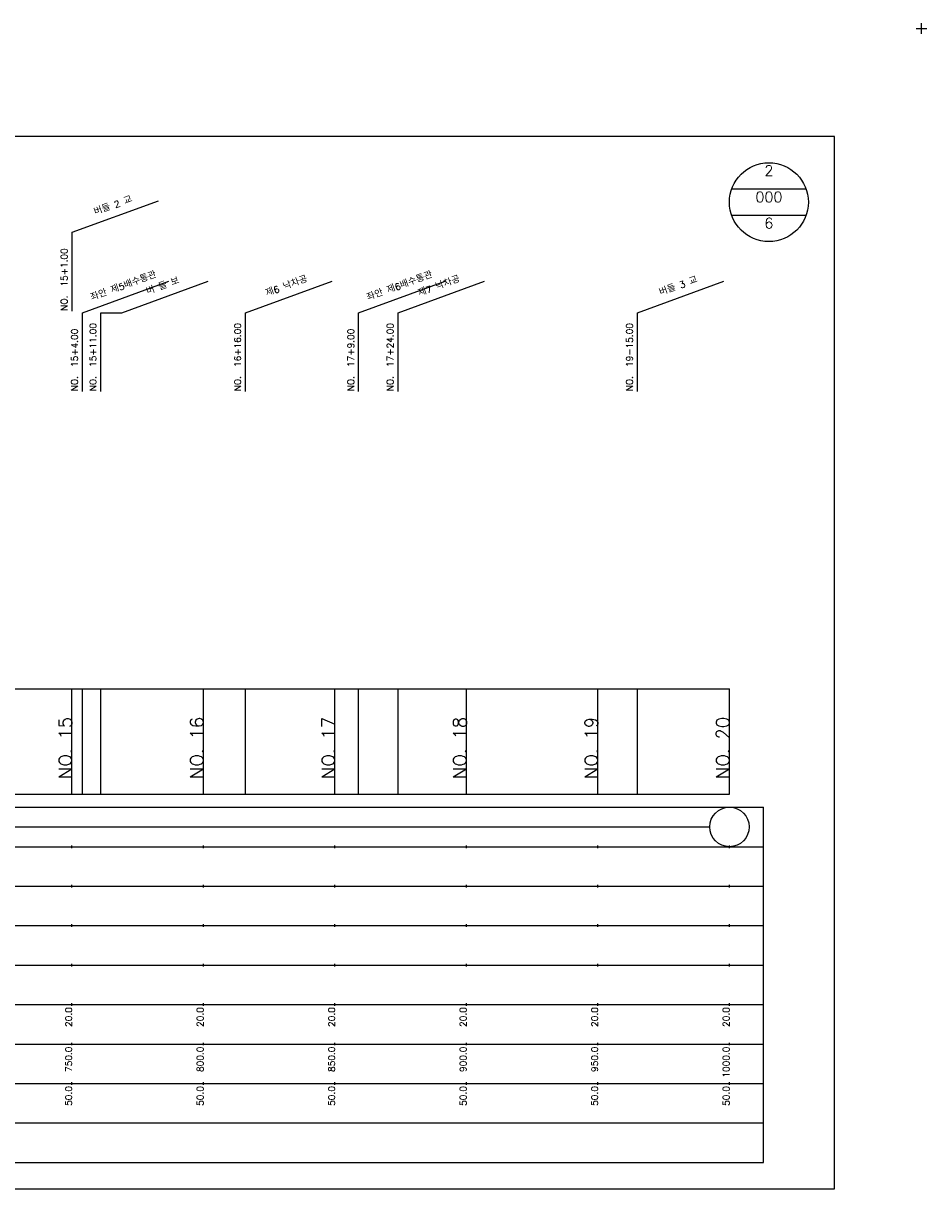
# Model space of a CAD drawing. Extents: x -2 to 685, y -2 to 1408.
# Tile 4 of 6: x 342 to 685, y 525 to 968. Entities that reach past the tile are written whole.
import ezdxf
from ezdxf.enums import TextEntityAlignment as Align

# ---------------------------------------------------------------- set-up
doc = ezdxf.new("R2010")
doc.units = 0
doc.header["$LTSCALE"] = 5
for name, color, linetype in [('BOX', 5, 'CONTINUOUS'), ('DT1', 3, 'CONTINUOUS'), ('DT2', 6, 'CONTINUOUS'), ('LT1', 4, 'CONTINUOUS'), ('ST1', 7, 'CONTINUOUS')]:
    doc.layers.add(name, color=color, linetype=linetype)
doc.styles.add('GHS', font='ROMANS.shx', dxfattribs={"bigfont": 'GHS.shx'})

msp = doc.modelspace()

# ---------------------------------------------------------------- linework, layer by layer
at = {"layer": 'BOX'}
msp.add_lwpolyline([(50, 525), (650, 525), (650, 925), (50, 925), (50, 525)], dxfattribs=at)
at = {"layer": 'DT1', "linetype": 'CONTINUOUS'}
msp.add_line((371, 858), (378.95, 858), dxfattribs=at)
at = {"layer": 'DT1'}
for p, q in [((360, 704.83), (360, 705.83)), ((410, 704.83), (410, 705.83)), ((460, 704.83), (460, 705.83)), ((510, 704.83), (510, 705.83)), ((560, 704.83), (560, 705.83)), ((610, 704.83), (610, 705.83))]:
    msp.add_line(p, q, dxfattribs=at)
at = {"layer": 'LT1', "linetype": 'CONTINUOUS'}
for p, q in [((360.06, 888.59), (392.95, 900.56)), ((360.06, 858.59), (360.06, 888.59)), ((364, 858), (396.89, 869.97)), ((378.95, 858), (411.84, 869.97)), ((426, 858), (458.89, 869.97)), ((469, 858), (501.89, 869.97)), ((484, 858), (516.89, 869.97)), ((575, 858), (607.89, 869.97)), ((364, 828), (364, 858)), ((371, 828), (371, 858)), ((426, 828), (426, 858)), ((469, 828), (469, 858)), ((484, 828), (484, 858)), ((575, 828), (575, 858))]:
    msp.add_line(p, q, dxfattribs=at)
at = {"layer": 'LT1'}
for p, q in [((360, 675), (360, 715)), ((364, 675), (364, 715)), ((371, 675), (371, 715)), ((410, 675), (410, 715)), ((426, 675), (426, 715)), ((460, 675), (460, 715)), ((469, 675), (469, 715)), ((484, 675), (484, 715)), ((510, 675), (510, 715)), ((560, 675), (560, 715)), ((575, 675), (575, 715)), ((610, 675), (610, 715)), ((110, 675), (610, 675)), ((360, 654.5), (360, 655.5)), ((410, 654.5), (410, 655.5)), ((460, 654.5), (460, 655.5)), ((510, 654.5), (510, 655.5)), ((560, 654.5), (560, 655.5)), ((610, 654.5), (610, 655.5)), ((360, 639.5), (360, 640.5)), ((410, 639.5), (410, 640.5)), ((460, 639.5), (460, 640.5)), ((510, 639.5), (510, 640.5)), ((560, 639.5), (560, 640.5)), ((610, 639.5), (610, 640.5)), ((360, 624.5), (360, 625.5)), ((410, 624.5), (410, 625.5)), ((460, 624.5), (460, 625.5)), ((510, 624.5), (510, 625.5)), ((560, 624.5), (560, 625.5)), ((610, 624.5), (610, 625.5)), ((360, 609.5), (360, 610.5)), ((410, 609.5), (410, 610.5)), ((460, 609.5), (460, 610.5)), ((510, 609.5), (510, 610.5)), ((560, 609.5), (560, 610.5)), ((610, 609.5), (610, 610.5)), ((360, 594.5), (360, 595.5)), ((410, 594.5), (410, 595.5)), ((460, 594.5), (460, 595.5)), ((510, 594.5), (510, 595.5)), ((560, 594.5), (560, 595.5)), ((610, 594.5), (610, 595.5)), ((360, 579.5), (360, 580.5)), ((410, 579.5), (410, 580.5)), ((460, 579.5), (460, 580.5)), ((510, 579.5), (510, 580.5)), ((560, 579.5), (560, 580.5)), ((610, 579.5), (610, 580.5)), ((360, 564.5), (360, 565.5)), ((410, 564.5), (410, 565.5)), ((460, 564.5), (460, 565.5)), ((510, 564.5), (510, 565.5)), ((560, 564.5), (560, 565.5)), ((610, 564.5), (610, 565.5))]:
    msp.add_line(p, q, dxfattribs=at)
msp.add_lwpolyline([(110, 715), (160, 715), (210, 715), (260, 715), (310, 715), (360, 715), (410, 715), (460, 715), (510, 715), (560, 715), (610, 715)], dxfattribs=at)
at = {"layer": 'ST1'}
for p, q in [((681, 966), (685, 966)), ((683, 964), (683, 968)), ((80, 670), (623, 670)), ((623, 535), (623, 670)), ((87.5, 655), (623, 655)), ((80, 640), (623, 640)), ((87.5, 625), (623, 625)), ((80, 610), (623, 610)), ((80, 595), (623, 595)), ((80, 580), (623, 580)), ((80, 565), (623, 565)), ((80, 550), (623, 550)), ((80, 535), (623, 535))]:
    msp.add_line(p, q, dxfattribs=at)
at = {"layer": 'ST1', "linetype": 'CONTINUOUS'}
for p, q in [((639.14, 905), (610.86, 905)), ((639.14, 895), (610.86, 895)), ((117.5, 662.5), (602.5, 662.5))]:
    msp.add_line(p, q, dxfattribs=at)
for centre, radius in [((625, 900), 15), ((610, 662.5), 7.5)]:
    msp.add_circle(centre, radius, dxfattribs=at)

# ---------------------------------------------------------------- texts
at = {"layer": 'DT1', "linetype": 'CONTINUOUS', "style": 'GHS'}
for s, p in [('버들 2 교', (376.06, 897.58)), ('좌안 제5배수통관', (380, 866.99)), ('좌안 제6배수통관', (485, 866.99)), ('버 들 보', (394.95, 866.99)), ('제6 낙차공', (442, 866.99)), ('제7 낙차공', (500, 866.99)), ('버들 3 교', (591, 866.99))]:
    msp.add_text(s, height=2.5, rotation=20, dxfattribs=at).set_placement(p, align=Align.CENTER)
for s, p in [('NO.  15+1.00', (358.31, 858.71)), ('NO.  15+4.00', (362.25, 828.12)), ('NO.  15+11.00', (369.25, 828.12)), ('NO.  16+16.00', (424.25, 828.12)), ('NO.  17+9.00', (467.25, 828.12)), ('NO.  17+24.00', (482.25, 828.12)), ('NO.  19-15.00', (573.25, 828.12))]:
    msp.add_text(s, height=2.5, rotation=90, dxfattribs=at).set_placement(p)
at = {"layer": 'DT1', "style": 'GHS'}
for s, height, p in [('NO. 15', 5, (360, 704.33)), ('NO. 16', 5, (410, 704.33)), ('NO. 17', 5, (460, 704.33)), ('NO. 18', 5, (510, 704.33)), ('NO. 19', 5, (560, 704.33)), ('NO. 20', 5, (610, 704.33)), (' 20.0', 2.5, (360, 594)), (' 20.0', 2.5, (410, 594)), (' 20.0', 2.5, (460, 594)), (' 20.0', 2.5, (510, 594)), (' 20.0', 2.5, (560, 594)), (' 20.0', 2.5, (610, 594)), ('   750.0', 2.5, (360, 579)), ('   800.0', 2.5, (410, 579)), ('   850.0', 2.5, (460, 579)), ('   900.0', 2.5, (510, 579)), ('   950.0', 2.5, (560, 579)), ('  1000.0', 2.5, (610, 579)), ('  50.0', 2.5, (360, 564)), ('  50.0', 2.5, (410, 564)), ('  50.0', 2.5, (460, 564)), ('  50.0', 2.5, (510, 564)), ('  50.0', 2.5, (560, 564)), ('  50.0', 2.5, (610, 564))]:
    msp.add_text(s, height=height, rotation=90, dxfattribs=at).set_placement(p, align=Align.RIGHT)
at = {"layer": 'DT2', "linetype": 'CONTINUOUS', "style": 'GHS'}
for s, p in [('2', (625, 910)), ('000', (625, 900)), ('6', (625, 890))]:
    msp.add_text(s, height=4, dxfattribs=at).set_placement(p, align=Align.CENTER)

doc.saveas('drawing.dxf')
